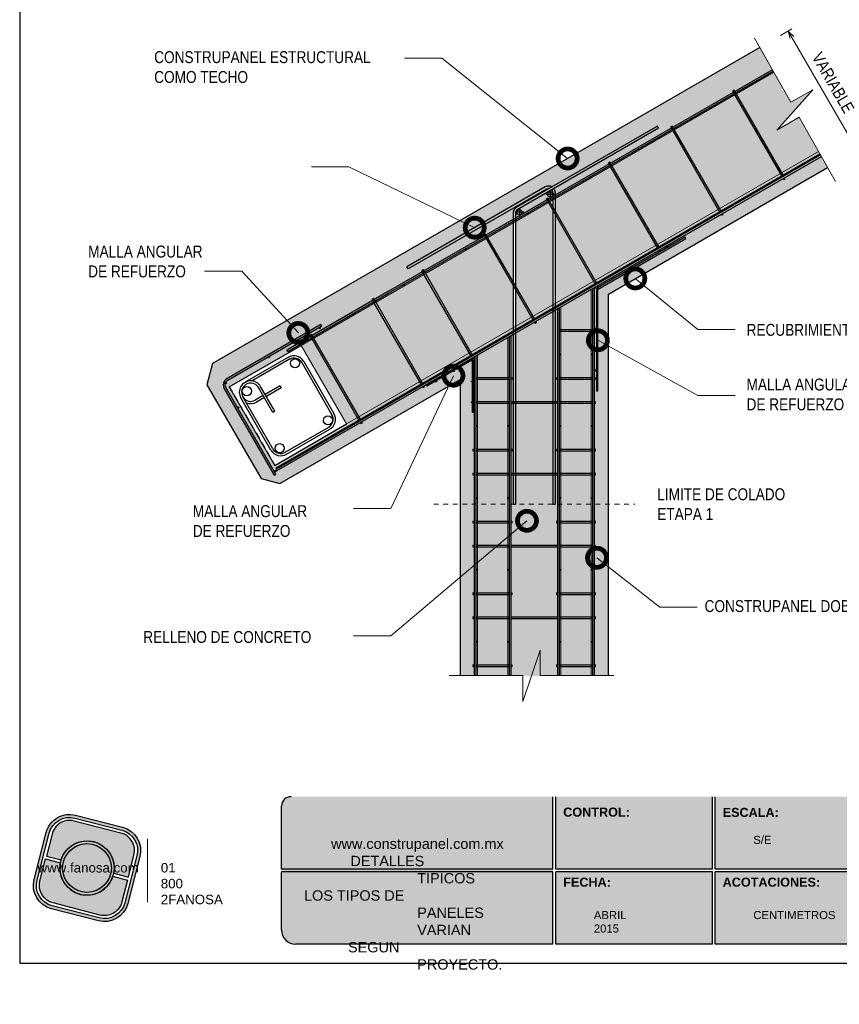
# Model space of a CAD drawing. Header units: millimetres. Extents: x 0 to 30, y 0 to 35.5.
import ezdxf

# ---------------------------------------------------------------- set-up
doc = ezdxf.new("R2010")
doc.units = ezdxf.units.MM
for name, pattern in [('AUDIT_I_150730164015-0', [0]), ('CONTINUA', [0]), ('DASHED', [0.75, 0.5, -0.25]), ('DASHED2', [9.524999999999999, 6.35, -3.175]), ('HIDDEN2', [0.1875, 0.125, -0.0625])]:
    doc.linetypes.add(name, pattern=pattern)
for name, color, linetype, lineweight in [('CONSTRUPANEL', 170, 'Continuous', 20), ('hatch', 252, 'Continuous', 0), ('LAMINA ACCESORIOS', 1, 'Continuous', 30), ('TEXTO', 7, 'DASHED2', 0), ('TEXTO CUADRO DATOS', 251, 'Continuous', 0)]:
    doc.layers.add(name, color=color, linetype=linetype, lineweight=lineweight)
doc.styles.add('Erika', font='techl___.ttf', dxfattribs={"height": 0.25})
doc.styles.get("Standard").update_dxf_attribs({"font": 'arial.ttf'})
doc.dimstyles.new('Erika', dxfattribs={"dimtxt": 0.25, "dimasz": 0.8, "dimexe": 0.5, "dimexo": 0.5, "dimgap": 0, "dimtad": 0, "dimlfac": 0.1, "dimzin": 1, "dimdsep": 46, "dimtxsty": 'Erika', "dimblk": 'DOTSMALL', "dimcen": 2.5, "dimse1": 1, "dimse2": 1, "dimclrd": 252, "dimclre": 252, "dimclrt": 256, "dimadec": 0, "dimazin": 0, "dimtfac": 1, "dimtmove": 0, "dimatfit": 3, "dimldrblk": 'DOTSMALL', "dimfxl": 1, "dimlwd": 0, "dimlwe": 0, "dimarcsym": 0})

# ---------------------------------------------------------------- blocks, each defined once
blk = doc.blocks.new('_DotSmall')
at = {"color": 0, "linetype": 'ByBlock', "const_width": 0.5}
blk.add_lwpolyline([(-0.0625, 0, 1), (0.0625, 0, 1)], format="xyb", close=True, dxfattribs=at)
blk = doc.blocks.new('LOGO GRIS')
at = {"true_color": 0xe3e3e3}
h = blk.add_hatch(color=254, dxfattribs=at)
edge = h.paths.add_edge_path()
edge.add_arc((2075.55300328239, 279.2979295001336), 0.508199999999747, 255.6007667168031, 345.6007667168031, ccw=False)
edge.add_line((2075.426625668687, 278.8056938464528), (2074.442154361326, 279.0584490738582))
edge.add_arc((2074.568531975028, 279.5506847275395), 0.5082000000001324, 165.6007667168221, 255.6007667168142, ccw=False)
edge.add_line((2074.076296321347, 279.6770623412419), (2074.329051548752, 280.661533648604))
edge.add_arc((2074.821287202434, 280.535156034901), 0.508200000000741, 75.60076671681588, 165.6007667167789, ccw=False)
edge.add_line((2074.947664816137, 281.0273916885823), (2075.932136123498, 280.7746364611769))
edge.add_arc((2075.805758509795, 280.2824008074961), 0.5081999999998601, -14.399233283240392, 75.60076671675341, ccw=False)
edge.add_line((2076.297994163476, 280.1560231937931), (2076.045238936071, 279.1715518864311))
edge = h.paths.add_edge_path(flags=16)
edge.add_arc((2075.55300328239, 279.2979295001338), 0.4446749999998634, 255.6007667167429, 345.6007667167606, ccw=False)
edge.add_line((2075.4424228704, 278.867223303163), (2074.457951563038, 279.1199785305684))
edge.add_arc((2074.568531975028, 279.5506847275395), 0.4446750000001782, 165.6007667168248, 255.60076671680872, ccw=False)
edge.add_line((2074.137825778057, 279.6612651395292), (2074.390581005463, 280.6457364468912))
edge.add_arc((2074.821287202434, 280.5351560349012), 0.4446750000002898, 75.60076671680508, 165.6007667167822, ccw=False)
edge.add_line((2074.931867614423, 280.9658622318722), (2075.916338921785, 280.7131070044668))
edge.add_arc((2075.805758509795, 280.2824008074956), 0.4446750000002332, -14.399233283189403, 75.60076671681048, ccw=False)
edge.add_line((2076.236464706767, 280.1718203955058), (2075.983709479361, 279.1873490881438))
h = blk.add_hatch(color=254, dxfattribs=at)
edge = h.paths.add_edge_path()
edge.add_line((2076.05645623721, 279.7261466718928), (2076.174935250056, 280.1876175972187))
edge.add_arc((2075.805758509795, 280.2824008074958), 0.3811499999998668, 345.60076671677, 435.6007667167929)
edge.add_line((2075.900541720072, 280.6515775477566), (2074.916070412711, 280.9043327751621))
edge.add_arc((2074.821287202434, 280.5351560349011), 0.3811500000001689, 75.6007667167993, 165.6007667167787)
edge.add_line((2074.452110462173, 280.6299392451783), (2074.333631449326, 280.1684683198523))
edge.add_line((2074.333631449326, 280.1684683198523), (2074.642133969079, 280.0892627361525))
edge.add_arc((2075.187145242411, 279.9165427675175), 0.5717249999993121, -11.21449474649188, 162.4160281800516, ccw=False)
edge.add_line((2075.747953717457, 279.8053522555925), (2076.05645623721, 279.7261466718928))
h = blk.add_hatch(color=254, dxfattribs=at)
h.paths.add_polyline_path([(2074.615420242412, 279.9165427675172, 1), (2075.758870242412, 279.9165427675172, 1)])
h.paths.add_polyline_path([(2075.699701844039, 279.9165427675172, -1), (2074.674588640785, 279.9165427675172, -1)], flags=16)
h = blk.add_hatch(color=252)
h.set_gradient(color1=(132, 132, 132), rotation=70.00000000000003, tint=1, name='SPHERICAL')
h.paths.add_polyline_path([(2075.699701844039, 279.9165427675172, 1), (2074.674588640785, 279.9165427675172, 1)])
h = blk.add_hatch(color=254, dxfattribs=at)
edge = h.paths.add_edge_path()
edge.add_arc((2075.187145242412, 279.9165427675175), 0.5717250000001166, 168.7855052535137, 342.4160281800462)
edge.add_line((2075.732156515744, 279.7438227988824), (2076.040659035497, 279.6646172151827))
edge.add_line((2076.040659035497, 279.6646172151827), (2075.922180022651, 279.2031462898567))
edge.add_arc((2075.55300328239, 279.2979295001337), 0.3811499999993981, 255.6007667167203, 345.60076671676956, ccw=False)
edge.add_line((2075.458220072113, 278.9287527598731), (2074.473748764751, 279.1815079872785))
edge.add_arc((2074.568531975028, 279.5506847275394), 0.3811500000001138, 165.6007667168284, 255.60076671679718, ccw=False)
edge.add_line((2074.199355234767, 279.6454679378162), (2074.317834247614, 280.1069388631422))
edge.add_line((2074.317834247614, 280.1069388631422), (2074.626336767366, 280.0277332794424))
at = {"color": 254, "true_color": 0xe3e3e3}
for points in [[(2076.045238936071, 279.1715518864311, -0.414213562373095), (2075.426625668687, 278.8056938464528), (2074.442154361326, 279.0584490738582, -0.414213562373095), (2074.076296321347, 279.6770623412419), (2074.329051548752, 280.661533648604, -0.414213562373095), (2074.947664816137, 281.0273916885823), (2075.932136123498, 280.7746364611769, -0.4142135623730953), (2076.297994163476, 280.1560231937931)], [(2075.983709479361, 279.1873490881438, -0.4142135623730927), (2075.4424228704, 278.867223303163), (2074.457951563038, 279.1199785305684, -0.4142135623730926), (2074.137825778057, 279.6612651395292), (2074.390581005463, 280.6457364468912, -0.414213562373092), (2074.931867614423, 280.9658622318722), (2075.916338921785, 280.7131070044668, -0.4142135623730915), (2076.236464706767, 280.1718203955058)], [(2076.05645623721, 279.7261466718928), (2076.174935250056, 280.1876175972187, 0.414213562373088), (2075.900541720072, 280.6515775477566), (2074.916070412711, 280.9043327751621, 0.4142135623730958), (2074.452110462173, 280.6299392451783), (2074.333631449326, 280.1684683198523), (2074.642133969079, 280.0892627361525, -0.9459053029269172), (2075.747953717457, 279.8053522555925)], [(2074.626336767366, 280.0277332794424, 0.9459053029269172), (2075.732156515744, 279.7438227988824), (2076.040659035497, 279.6646172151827), (2075.922180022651, 279.2031462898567, -0.4142135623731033), (2075.458220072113, 278.9287527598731), (2074.473748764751, 279.1815079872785, -0.414213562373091), (2074.199355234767, 279.6454679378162), (2074.317834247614, 280.1069388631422)]]:
    blk.add_lwpolyline(points, format="xyb", close=True, dxfattribs=at)
for radius in [0.5717249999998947, 0.5125566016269]:
    blk.add_circle((2075.187145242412, 279.9165427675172), radius, dxfattribs=at)
blk = doc.blocks.new('FANOSA')
at = {"color": 253, "true_color": 0xb3b3b3, "const_width": 0.02}
blk.add_lwpolyline([(365.3181968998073, 247.9798347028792), (365.3181968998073, 246.6427006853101)], dxfattribs=at)
at = {"color": 254}
blk.add_blockref('LOGO GRIS', (-1711.138939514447, -32.55437656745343), dxfattribs=at)
at = {"layer": 'TEXTO CUADRO DATOS', "char_height": 0.2, "width": 0.003231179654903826, "attachment_point": 1}
for s, insert in [('{\\fArial|b0|i0|c0|p34;www.fanosa.com}', (363.0082168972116, 247.4682254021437)), ('{\\fArial|b0|i0|c0|p34;01 800 2FANOSA}', (365.5993370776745, 247.4682254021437))]:
    blk.add_mtext(s, dxfattribs=dict(at, insert=insert))

msp = doc.modelspace()

# ---------------------------------------------------------------- hatches: boundary and pattern name
at = {"true_color": 0xb3b3b3}
msp.add_hatch(color=253, dxfattribs=at).paths.add_polyline_path([(15.20692227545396, 4.052734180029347), (15.20692227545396, 5.632734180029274), (15.20692227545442, 7.152734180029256), (9.700968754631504, 7.152734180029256, 0.4142135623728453), (9.500968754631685, 6.952734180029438), (9.50096875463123, 5.632734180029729), (9.500968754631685, 4.352734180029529, 0.4142135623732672), (9.800968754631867, 4.052734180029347)])
h = msp.add_hatch(color=253, dxfattribs=at)
h.paths.add_polyline_path([(18.55788166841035, 5.632734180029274), (18.55788166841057, 7.152734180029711), (15.26692227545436, 7.152734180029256), (15.26692227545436, 5.632734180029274)])
h.paths.add_polyline_path([(18.55788166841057, 5.572734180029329), (15.26692227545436, 5.572734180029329), (15.26692227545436, 4.052734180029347), (18.55788166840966, 4.052734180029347)])
h.paths.add_polyline_path([(18.61788166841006, 5.572734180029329), (18.61788166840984, 4.052734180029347), (21.60884106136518, 4.052734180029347, 0.4142135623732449), (21.90884106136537, 4.352734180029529), (21.908841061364, 5.572734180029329)])
h.paths.add_polyline_path([(18.61788166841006, 7.152734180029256), (18.61788166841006, 5.632734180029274), (21.908841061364, 5.632734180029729), (21.90884106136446, 6.952734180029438, 0.414213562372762), (21.70884106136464, 7.152734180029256)])
at = {"layer": 'hatch', "linetype": 'Continuous'}
h = msp.add_hatch(dxfattribs=at)
h.set_pattern_fill('AR-CONC', color=256, scale=0.1)
h.set_pattern_definition([(49.99999999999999, (-524.072358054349, -2702.650391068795), (0.7172601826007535, -0.06275213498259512), [0.07500000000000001, -0.8250000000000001]), (355, (-524.072358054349, -2702.650391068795), (-0.138751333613, 0.7521921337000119), [0.06, -0.66]), (100.45144446, (-524.012586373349, -2702.655620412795), (0.578508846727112, 0.6894399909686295), [0.06374019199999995, -0.7011421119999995]), (46.18420000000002, (-524.072358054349, -2702.450391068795), (1.067241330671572, -0.1655192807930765), [0.1124999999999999, -1.237499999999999]), (96.63563549, (-523.9834213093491, -2702.464184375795), (0.9346619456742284, 0.9741186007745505), [0.09561034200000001, -1.05171376]), (351.1841639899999, (-524.072358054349, -2702.450391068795), (0.9346619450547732, 0.9741186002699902), [0.09000000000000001, -0.990000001]), (21, (-523.972358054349, -2702.500391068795), (0.5969070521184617, -0.4026188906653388), [0.07500000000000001, -0.8250000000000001]), (326.0000000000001, (-523.972358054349, -2702.500391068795), (0.2433153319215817, 0.7251500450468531), [0.06, -0.66]), (71.45144474, (-523.922615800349, -2702.533942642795), (0.8402223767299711, 0.3225311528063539), [0.06374019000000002, -0.701142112]), (37.50000000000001, (-524.072358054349, -2702.650391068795), (0.01215985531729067, 0.3328938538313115), [0, -0.652, 0, -0.67, 0, -0.6625000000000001]), (7.499999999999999, (-524.072358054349, -2702.650391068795), (0.2630695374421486, 0.3944117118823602), [0, -0.382, 0, -0.637, 0, -0.2525]), (327.5, (-524.295358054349, -2702.650391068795), (0.533822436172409, -0.02255487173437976), [0, -0.25, 0, -0.78, 0, -1.035]), (317.5, (-524.395358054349, -2702.650391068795), (0.5831861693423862, 0.1001049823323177), [0, -0.325, 0, -0.518, 0, -0.735])])
h.paths.add_polyline_path([(19.85100845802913, 22.37528573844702), (19.55555131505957, 22.89752410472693), (8.052403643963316, 16.25617870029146), (7.932725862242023, 15.80953513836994), (9.071356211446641, 13.83736952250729), (9.467944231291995, 13.7311040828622), (13.25876811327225, 15.91973727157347), (13.25876811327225, 13.29859230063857), (13.61876811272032, 13.29859230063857), (13.61876811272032, 16.43352266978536), (14.25747778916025, 16.80228187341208), (14.25747778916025, 13.29859230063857), (15.37231649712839, 13.29859230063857), (15.37231649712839, 17.44593430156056), (16.01102617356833, 17.81469350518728), (16.01102617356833, 13.29859230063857), (16.37102617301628, 13.29859230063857), (16.37102617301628, 17.71660030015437), (20.98090934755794, 20.3781175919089), (20.79039537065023, 20.71486256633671), (10.86668823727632, 14.98540758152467), (9.358127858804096, 14.11443984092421), (8.404296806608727, 15.76652368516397), (9.912857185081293, 16.63749142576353)])
h.paths.add_polyline_path([(13.61876811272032, 13.29859230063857), (13.25876811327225, 13.29859230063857), (13.25876811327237, 9.690489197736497), (13.61876811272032, 9.690489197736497)])
h.paths.add_polyline_path([(15.37231649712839, 13.29859230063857), (14.25747778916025, 13.29859230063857), (14.25747778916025, 9.690489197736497), (15.37231649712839, 9.690489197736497)])
h.paths.add_polyline_path([(16.37102617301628, 13.29859230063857), (16.01102617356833, 13.29859230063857), (16.01102617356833, 9.690489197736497), (16.37102617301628, 9.690489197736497)])
h = msp.add_hatch(dxfattribs=at)
h.set_pattern_fill('HONEY', color=256)
h.set_pattern_definition([(0, (-524.072358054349, -2702.650391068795), (0.1875, 0.1082531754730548), [0.125, -0.25]), (120, (-524.072358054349, -2702.650391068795), (-0.1874999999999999, 0.1082531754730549), [0.1249999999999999, -0.2499999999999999]), (59.99999999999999, (-524.072358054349, -2702.650391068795), (4.163336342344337e-17, 0.2165063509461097), [-0.25, 0.125])])
h.paths.add_polyline_path([(10.1450078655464, 16.77152368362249), (9.91285718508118, 16.63749142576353), (10.86668823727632, 14.98540758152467), (11.09883891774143, 15.11943983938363)])
h.paths.add_polyline_path([(11.45242686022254, 17.52636239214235), (10.17517907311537, 16.78894303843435), (11.12901012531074, 15.13685919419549), (12.40625791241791, 15.87427854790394)])
h.paths.add_polyline_path([(12.49649645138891, 18.12915625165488), (11.48259806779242, 17.54378174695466), (12.43642911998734, 15.8916979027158), (13.45032750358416, 16.47707240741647)])
h.paths.add_polyline_path([(14.37747778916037, 17.89055584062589), (13.80391544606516, 18.88399496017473), (12.52666765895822, 18.14657560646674), (13.48049871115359, 16.49449176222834), (14.37747778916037, 17.01236287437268)])
h.paths.add_polyline_path([(14.37747778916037, 19.21514133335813), (13.83408665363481, 18.90141431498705), (14.37747778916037, 17.96023325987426)])
h.paths.add_polyline_path([(14.42547778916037, 17.80741740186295), (14.42547778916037, 17.04007568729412), (14.75774649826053, 17.23191111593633)])
h.paths.add_polyline_path([(15.20431649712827, 19.47778402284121), (15.11133444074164, 19.63883366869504), (14.42547778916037, 19.24285414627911), (14.42547778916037, 17.87709482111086), (14.78791770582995, 17.24933047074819), (15.20431649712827, 17.48973842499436)])
h.paths.add_polyline_path([(15.25231649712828, 19.39464558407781), (15.25231649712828, 17.51745123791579), (16.06516549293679, 17.98674982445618)])
h.paths.add_polyline_path([(16.4187534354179, 20.3936723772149), (15.25231649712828, 19.72022969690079), (15.25231649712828, 19.46432300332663), (16.09533670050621, 18.00416917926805), (17.37258448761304, 18.74158853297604)])
h.paths.add_polyline_path([(17.72617241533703, 21.14851107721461), (16.448924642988, 20.41109173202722), (17.40275569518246, 18.7590078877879), (18.68000346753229, 19.4964272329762)])
h.paths.add_polyline_path([(19.03359139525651, 21.90334977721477), (17.75634362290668, 21.16593043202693), (18.71017467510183, 19.51384658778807), (19.98742244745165, 20.25126593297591)])
h.paths.add_polyline_path([(20.66923014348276, 22.00951515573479), (20.20582222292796, 21.74748800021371), (19.85088392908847, 22.37521384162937), (19.06376260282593, 21.92076913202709), (20.01759365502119, 20.26868528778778), (20.78987490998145, 20.71456207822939), (20.38489862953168, 21.43078256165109), (19.9109404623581, 21.16278992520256)])
h.paths.add_polyline_path([(14.25747778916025, 16.80228187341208), (13.61876811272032, 16.43352266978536), (13.61876811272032, 15.96372643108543), (14.25747778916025, 15.96372643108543)])
h.paths.add_polyline_path([(14.25747778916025, 15.92888772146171), (13.61876811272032, 15.92888772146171), (13.61876811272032, 15.46050062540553), (14.25747778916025, 15.46050062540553)])
h.paths.add_polyline_path([(14.25747778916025, 15.42566191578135), (13.61876811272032, 15.42566191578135), (13.61876811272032, 14.45404901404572), (14.25747778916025, 14.45404901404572)])
h.paths.add_polyline_path([(14.25747778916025, 14.41921030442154), (13.61876811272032, 14.41921030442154), (13.61876811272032, 13.95082320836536), (14.25747778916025, 13.95082320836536)])
h.paths.add_polyline_path([(14.25747778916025, 13.91598449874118), (13.61876811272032, 13.91598449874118), (13.61876811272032, 13.29859230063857), (14.25747778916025, 13.29859230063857)])
h.paths.add_polyline_path([(14.25747778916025, 13.29859230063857), (13.61876811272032, 13.29859230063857), (13.61876811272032, 12.9443715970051), (14.25747778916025, 12.9443715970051)])
h.paths.add_polyline_path([(14.25747778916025, 12.90953288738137), (13.61876811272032, 12.90953288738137), (13.61876811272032, 12.4411457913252), (14.25747778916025, 12.4411457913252)])
h.paths.add_polyline_path([(14.25747778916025, 12.40630708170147), (13.61876811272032, 12.40630708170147), (13.61876811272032, 12.1265972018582), (14.25747778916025, 12.21079466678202)])
h.paths.add_polyline_path([(14.25747778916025, 12.21079466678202), (13.61876811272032, 12.1265972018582), (13.61876811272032, 11.43469417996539), (14.25747778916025, 11.43469417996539)])
h.paths.add_polyline_path([(14.25747778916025, 11.39985547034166), (13.61876811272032, 11.39985547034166), (13.61876811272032, 10.93146837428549), (14.25747778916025, 10.93146837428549)])
h.paths.add_polyline_path([(14.25747778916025, 10.89662966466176), (13.61876811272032, 10.89662966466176), (13.61876811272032, 9.92501676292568), (14.25747778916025, 9.92501676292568)])
h.paths.add_polyline_path([(14.25747778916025, 9.890178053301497), (13.61876811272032, 9.890178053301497), (13.61876811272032, 9.696549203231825), (14.25747778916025, 9.696549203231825)])
h.paths.add_polyline_path([(16.01102617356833, 9.890178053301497), (15.37231649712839, 9.890178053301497), (15.37231649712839, 9.696549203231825), (16.01102617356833, 9.696549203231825)])
h.paths.add_polyline_path([(16.01102617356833, 10.89662966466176), (15.37231649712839, 10.89662966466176), (15.37231649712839, 9.92501676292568), (16.01102617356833, 9.92501676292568)])
h.paths.add_polyline_path([(16.01102617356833, 11.39985547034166), (15.37231649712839, 11.39985547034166), (15.37231649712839, 10.93146837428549), (16.01102617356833, 10.93146837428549)])
h.paths.add_polyline_path([(16.01102617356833, 12.40630708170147), (15.74060642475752, 12.40630708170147), (15.37231649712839, 12.35775751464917), (15.37231649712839, 11.43469417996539), (16.01102617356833, 11.43469417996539)])
h.paths.add_polyline_path([(15.74060642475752, 12.40630708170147), (15.37231649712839, 12.40630708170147), (15.37231649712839, 12.35775751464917)], flags=17)
h.paths.add_polyline_path([(16.01102617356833, 12.90953288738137), (15.37231649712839, 12.90953288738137), (15.37231649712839, 12.4411457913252), (16.00488778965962, 12.4411457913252), (16.01102617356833, 12.44195497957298)])
h.paths.add_polyline_path([(16.01102617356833, 13.29859230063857), (15.37231649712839, 13.29859230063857), (15.37231649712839, 12.9443715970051), (16.01102617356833, 12.9443715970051)])
h.paths.add_polyline_path([(16.01102617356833, 13.91598449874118), (15.37231649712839, 13.91598449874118), (15.37231649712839, 13.29859230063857), (16.01102617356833, 13.29859230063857)])
h.paths.add_polyline_path([(16.01102617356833, 14.41921030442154), (15.37231649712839, 14.41921030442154), (15.37231649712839, 13.95082320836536), (16.01102617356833, 13.95082320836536)])
h.paths.add_polyline_path([(16.01102617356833, 15.42566191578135), (15.37231649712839, 15.42566191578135), (15.37231649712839, 14.45404901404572), (16.01102617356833, 14.45404901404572)])
h.paths.add_polyline_path([(16.01102617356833, 15.92888772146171), (15.37231649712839, 15.92888772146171), (15.37231649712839, 15.46050062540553), (16.01102617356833, 15.46050062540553)])
h.paths.add_polyline_path([(16.01102617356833, 16.93533933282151), (15.37231649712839, 16.93533933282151), (15.37231649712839, 15.96372643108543), (16.01102617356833, 15.96372643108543)])
h.paths.add_polyline_path([(16.01102617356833, 17.81469350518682), (15.37231649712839, 17.44593430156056), (15.37231649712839, 16.97017804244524), (16.01102617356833, 16.97017804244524)])

# ---------------------------------------------------------------- linework, layer by layer
at = {"linetype": 'Continuous'}
for p, q in [((8.404296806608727, 15.76652368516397), (9.912857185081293, 16.63749142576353)), ((9.358127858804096, 14.11443984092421), (10.86668823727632, 14.98540758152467))]:
    msp.add_line(p, q, dxfattribs=at)
at = {"linetype": 'HIDDEN2'}
msp.add_line((8.404296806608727, 15.76652368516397), (9.358127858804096, 14.11443984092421), dxfattribs=at)
at = {"color": 253, "true_color": 0xb3b3b3}
for p, q in [((15.20692227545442, 5.632734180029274), (15.20692227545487, 7.152734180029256)), ((15.26692227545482, 5.632734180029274), (15.26692227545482, 7.152734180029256)), ((18.55788166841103, 5.632734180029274), (18.55788166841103, 7.152734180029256)), ((18.61788166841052, 5.632734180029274), (18.61788166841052, 7.152734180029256)), ((9.500968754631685, 5.632734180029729), (9.50096875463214, 6.952734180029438)), ((15.20692227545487, 5.632734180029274), (9.500968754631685, 5.632734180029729)), ((18.55788166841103, 5.632734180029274), (15.26692227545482, 5.632734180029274)), ((21.90884106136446, 5.632734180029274), (18.61788166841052, 5.632734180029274)), ((15.20692227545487, 5.572734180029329), (9.500968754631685, 5.572734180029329)), ((9.50096875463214, 4.352734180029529), (9.500968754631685, 5.572734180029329)), ((15.20692227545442, 4.052734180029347), (15.20692227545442, 5.572734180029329)), ((15.26692227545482, 4.052734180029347), (15.26692227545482, 5.572734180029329)), ((18.55788166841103, 5.572734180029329), (15.26692227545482, 5.572734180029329)), ((18.55788166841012, 4.052734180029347), (18.55788166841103, 5.572734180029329)), ((18.61788166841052, 4.052734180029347), (18.61788166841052, 5.572734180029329)), ((21.90884106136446, 5.572734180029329), (18.61788166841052, 5.572734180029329)), ((15.20692227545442, 4.052734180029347), (9.800968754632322, 4.052734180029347)), ((18.55788166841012, 4.052734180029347), (15.26692227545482, 4.052734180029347)), ((21.60884106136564, 4.052734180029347), (18.61788166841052, 4.052734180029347))]:
    msp.add_line(p, q, dxfattribs=at)
at = {"color": 254, "true_color": 0xe3e3e3}
msp.add_lwpolyline([(3.99823835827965, 3.652734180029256), (25.5882383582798, 3.652734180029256), (25.5882383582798, 31.59273418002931), (3.99823835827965, 31.59273418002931)], close=True, dxfattribs=at)
at = {"linetype": 'Continuous'}
for points in [[(19.55555131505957, 22.89752410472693), (8.052403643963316, 16.25617870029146), (7.932725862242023, 15.80953513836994), (9.071356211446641, 13.83736952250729), (9.467944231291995, 13.7311040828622), (13.25876811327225, 15.91973727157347), (13.25876811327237, 9.690489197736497)], [(16.37102617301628, 9.690489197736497), (16.37102617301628, 17.71660030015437), (20.98090934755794, 20.3781175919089)]]:
    msp.add_lwpolyline(points, dxfattribs=at)
at = {"color": 253, "true_color": 0xb3b3b3}
for centre, radius, start, end in [((9.700968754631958, 6.952734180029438), 0.2, 90, 180), ((9.800968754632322, 4.352734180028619), 0.3, 179.9999999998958, 270.0000000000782)]:
    msp.add_arc(centre, radius, start, end, dxfattribs=at)
at = {"layer": 'CONSTRUPANEL', "linetype": 'AUDIT_I_150730164015-0'}
msp.add_line((19.85088392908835, 22.37521384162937), (9.912857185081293, 16.63749142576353), dxfattribs=at)
at = {"layer": 'CONSTRUPANEL', "linetype": 'CONTINUA'}
for p, q in [((10.86668823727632, 14.98540758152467), (20.78987490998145, 20.71456207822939)), ((16.01102617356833, 17.81469350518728), (16.01102617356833, 9.690489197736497)), ((15.37231649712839, 17.44593430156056), (15.37231649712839, 9.690489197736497)), ((14.25747778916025, 9.690489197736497), (14.25747778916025, 16.80228187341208)), ((9.91285718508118, 16.63749142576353), (10.86668823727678, 14.98540758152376)), ((13.61876811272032, 9.690489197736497), (13.61876811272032, 16.43352266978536))]:
    msp.add_line(p, q, dxfattribs=at)
at = {"layer": 'CONSTRUPANEL', "linetype": 'Continuous'}
for p, q in [((15.37231649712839, 17.44593430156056), (16.01102617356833, 17.81469350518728)), ((13.61876811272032, 16.43352266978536), (14.25747778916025, 16.80228187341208))]:
    msp.add_line(p, q, dxfattribs=at)
at = {"layer": 'hatch', "linetype": 'Continuous', "lineweight": 0}
msp.add_line((19.81944530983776, 22.43081458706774), (19.55555131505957, 22.89752410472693), dxfattribs=at)
at = {"layer": 'hatch', "linetype": 'Continuous'}
msp.add_line((13.61876811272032, 16.43352266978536), (14.25747778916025, 16.80228187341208), dxfattribs=at)
at = {"layer": 'hatch', "color": 7, "linetype": 'Continuous', "lineweight": 0}
for p, q in [((8.404296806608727, 15.76652368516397), (9.91285718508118, 16.63749142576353)), ((9.358127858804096, 14.11443984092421), (8.404296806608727, 15.76652368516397)), ((10.86668823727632, 14.98540758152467), (9.358127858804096, 14.11443984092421))]:
    msp.add_line(p, q, dxfattribs=at)
at = {"layer": 'hatch', "color": 170, "linetype": 'Continuous', "lineweight": 0}
msp.add_line((9.91285718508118, 16.63749142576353), (10.86668823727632, 14.98540758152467), dxfattribs=at)
at = {"layer": 'hatch', "linetype": 'ByBlock', "lineweight": 0}
for points in [[(21.14654784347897, 20.0837684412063), (20.38489862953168, 21.43078256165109), (19.9109404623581, 21.16278992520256), (20.66923014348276, 22.00951515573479), (20.20582222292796, 21.74748800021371), (19.44417300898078, 23.09450212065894)], [(13.0274832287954, 9.696549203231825), (14.57491870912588, 9.696549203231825), (14.57491870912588, 9.152071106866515), (14.93874654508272, 10.22890728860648), (14.93874654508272, 9.696549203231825), (16.4861820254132, 9.696549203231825)]]:
    msp.add_lwpolyline(points, dxfattribs=at)
at = {"layer": 'LAMINA ACCESORIOS', "linetype": 'CONTINUA'}
for p, q in [((19.01860814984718, 21.99897893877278), (18.98843694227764, 21.98155958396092)), ((20.03097083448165, 20.17583791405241), (18.98843694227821, 21.98155958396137)), ((20.06114204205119, 20.19325726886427), (19.01860814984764, 21.99897893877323)), ((17.40304082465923, 21.24504478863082), (14.42247778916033, 19.52421591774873)), ((17.42792164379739, 21.20194994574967), (14.45601280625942, 19.48611757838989)), ((17.42792164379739, 21.20194994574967), (17.40304082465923, 21.24504478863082)), ((17.71118916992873, 21.24414023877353), (17.68101796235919, 21.22672088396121)), ((18.7235518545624, 19.42099921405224), (17.68101796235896, 21.22672088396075)), ((18.75372306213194, 19.43841856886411), (17.71118916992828, 21.24414023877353)), ((9.387160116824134, 14.06415449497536), (20.81845547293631, 20.66401594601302)), ((16.40537625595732, 20.48651975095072), (16.3752050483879, 20.4691003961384)), ((16.41698915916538, 20.46640561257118), (16.40537625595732, 20.48651975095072)), ((17.44630408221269, 18.68357986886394), (16.40537625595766, 20.48651975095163)), ((16.38681795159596, 20.44898625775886), (16.3752050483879, 20.4691003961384)), ((17.41613287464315, 18.66616051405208), (16.37520504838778, 20.46910039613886)), ((20.06000309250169, 20.1255525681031), (20.04839018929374, 20.14566670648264)), ((20.06000309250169, 20.1255525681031), (20.09017430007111, 20.14297192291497)), ((20.09017430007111, 20.14297192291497), (20.07856139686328, 20.16308606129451)), ((15.0453164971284, 19.96695045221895), (12.13840405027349, 18.28864376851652)), ((15.06931649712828, 19.92334706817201), (12.16328486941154, 18.24554892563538)), ((15.14725499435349, 19.9012764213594), (15.14725499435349, 19.7197675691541)), ((15.2380094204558, 19.81052199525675), (15.05650056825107, 19.81052199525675)), ((15.09795726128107, 19.73168104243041), (15.06778605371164, 19.71426168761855)), ((15.07939895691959, 19.69414754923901), (15.06778605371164, 19.71426168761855)), ((16.1087138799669, 17.91132180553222), (15.06778605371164, 19.71426168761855)), ((15.10957016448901, 19.71156690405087), (15.09795726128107, 19.73168104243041)), ((16.13888508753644, 17.92874116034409), (15.09795726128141, 19.73168104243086)), ((15.20431649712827, 19.84540478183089), (15.20431649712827, 13.29859230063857)), ((15.25231649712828, 19.84743894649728), (15.25231649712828, 13.29859230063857)), ((14.50110192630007, 19.52658711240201), (14.50110192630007, 19.34507826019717)), ((14.37747778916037, 13.29859230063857), (14.37747778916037, 19.44627363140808)), ((14.59185635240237, 19.43583268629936), (14.41034750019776, 19.43583268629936)), ((14.42547778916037, 13.29859230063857), (14.42547778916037, 19.41856081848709)), ((18.75258411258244, 19.37071386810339), (18.74097120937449, 19.39082800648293)), ((18.75258411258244, 19.37071386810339), (18.78275532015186, 19.38813322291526)), ((18.78275532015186, 19.38813322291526), (18.77114241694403, 19.4082473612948)), ((13.7905382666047, 18.97684233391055), (13.76036705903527, 18.95942297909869)), ((13.77197996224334, 18.93930884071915), (13.76036705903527, 18.95942297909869)), ((14.80129488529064, 17.15648309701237), (13.76036705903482, 18.95942297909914)), ((13.80215116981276, 18.95672819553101), (13.7905382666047, 18.97684233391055)), ((14.83146609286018, 17.17390245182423), (13.7905382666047, 18.97684233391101)), ((17.44516513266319, 18.61587516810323), (17.43355222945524, 18.63598930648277)), ((17.44516513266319, 18.61587516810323), (17.47533634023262, 18.63329452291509)), ((17.47533634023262, 18.63329452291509), (17.46372343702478, 18.65340866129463)), ((12.16328486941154, 18.24554892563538), (12.13840405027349, 18.28864376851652)), ((12.48311927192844, 18.2220036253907), (12.45294806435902, 18.20458427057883)), ((12.49473217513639, 18.20188948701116), (12.48311927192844, 18.2220036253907)), ((13.5240470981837, 16.41906374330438), (12.4831192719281, 18.2220036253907)), ((12.46456096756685, 18.18447013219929), (12.45294806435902, 18.20458427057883)), ((13.49387589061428, 16.40164438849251), (12.45294806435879, 18.20458427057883)), ((16.04005843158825, 17.83145528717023), (16.04005843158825, 9.690489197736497)), ((16.08070359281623, 9.690489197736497), (16.08070359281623, 17.85492178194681)), ((16.13774613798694, 17.86103645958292), (16.12613323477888, 17.88115059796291)), ((16.13774613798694, 17.86103645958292), (16.16791734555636, 17.87845581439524)), ((16.16791734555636, 17.87845581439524), (16.1563044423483, 17.89856995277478)), ((11.43904968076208, 17.61920976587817), (11.40887847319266, 17.6017904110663)), ((12.44980629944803, 15.79885052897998), (11.40887847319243, 17.6017904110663)), ((12.47997750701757, 15.81626988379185), (11.4390496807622, 17.61920976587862)), ((10.328671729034, 17.07502447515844), (8.339918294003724, 15.92681714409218)), ((8.357576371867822, 15.89678376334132), (10.34609108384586, 17.04485326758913)), ((10.34609108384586, 17.04485326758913), (10.328671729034, 17.07502447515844)), ((14.83032714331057, 17.10619775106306), (14.81871424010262, 17.1263118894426)), ((14.83032714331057, 17.10619775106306), (14.86049835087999, 17.12361710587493)), ((14.86049835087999, 17.12361710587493), (14.84888544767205, 17.14373124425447)), ((15.34328423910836, 16.97017804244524), (16.04005843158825, 16.97017804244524)), ((16.08070359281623, 16.97017804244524), (16.10392939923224, 16.97017804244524)), ((16.10392939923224, 16.93533933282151), (16.10392939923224, 16.97017804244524)), ((10.13163068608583, 16.86437105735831), (10.1014594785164, 16.84695170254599)), ((11.14238730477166, 15.04401182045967), (10.10145947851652, 16.84695170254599)), ((10.11307238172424, 16.82683756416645), (10.1014594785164, 16.84695170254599)), ((11.17255851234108, 15.06143117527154), (10.13163068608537, 16.86437105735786)), ((10.14324358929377, 16.84425691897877), (10.13163068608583, 16.86437105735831)), ((14.28651004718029, 16.81904365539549), (14.28651004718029, 9.690489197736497)), ((14.32715520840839, 9.690489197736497), (14.32715520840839, 16.84251015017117)), ((15.34328423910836, 16.93533933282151), (16.04005843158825, 16.93533933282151)), ((16.08070359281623, 16.93533933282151), (16.10392939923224, 16.93533933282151)), ((9.647461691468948, 16.38725511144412), (8.738981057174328, 15.86274357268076)), ((9.631244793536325, 16.50842599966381), (9.613825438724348, 16.53859720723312)), ((13.52290814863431, 16.35135904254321), (13.51129524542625, 16.37147318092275)), ((13.52290814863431, 16.35135904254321), (13.55307935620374, 16.36877839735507)), ((13.55307935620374, 16.36877839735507), (13.54146645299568, 16.38889253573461)), ((9.671461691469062, 16.34568589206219), (8.88338535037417, 15.89068980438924)), ((9.928716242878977, 16.27402209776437), (10.56104104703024, 15.17880012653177)), ((9.970285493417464, 16.29802204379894), (10.60261029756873, 15.20280007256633)), ((12.54992121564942, 15.79541393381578), (13.49496361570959, 16.335954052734)), ((13.50217081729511, 16.32335348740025), (12.55712841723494, 15.78281336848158)), ((13.51485703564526, 15.22728520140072), (13.51485703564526, 16.31599487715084)), ((13.52937316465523, 16.31599487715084), (13.52937316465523, 15.22728520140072)), ((13.52586488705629, 15.96372643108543), (13.52586488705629, 15.92888772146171)), ((13.52586488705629, 15.96372643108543), (13.54909069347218, 15.96372643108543)), ((13.58973585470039, 15.96372643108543), (14.28651004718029, 15.96372643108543)), ((14.32715520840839, 15.96372643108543), (14.35038101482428, 15.96372643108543)), ((14.35038101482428, 15.92888772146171), (14.35038101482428, 15.96372643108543)), ((15.27941327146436, 15.96372643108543), (15.30263907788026, 15.96372643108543)), ((15.27941327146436, 15.96372643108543), (15.27941327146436, 15.92888772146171)), ((15.34328423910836, 15.96372643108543), (16.04005843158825, 15.96372643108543)), ((16.08070359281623, 15.96372643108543), (16.10392939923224, 15.96372643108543)), ((16.10392939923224, 15.92888772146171), (16.10392939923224, 15.96372643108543)), ((9.353111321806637, 13.91078923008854), (8.29212889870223, 15.7484646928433)), ((9.38328252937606, 13.9282085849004), (8.322437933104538, 15.76564532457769)), ((9.320868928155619, 15.22881001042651), (9.020867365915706, 15.74842435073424)), ((9.362438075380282, 15.25281013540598), (9.06243651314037, 15.77242447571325)), ((9.470205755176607, 15.78614598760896), (9.158437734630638, 15.60614663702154)), ((9.494205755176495, 15.74457676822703), (9.182437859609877, 15.5645774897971)), ((9.470205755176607, 15.78614598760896), (9.494205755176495, 15.74457676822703)), ((12.47883855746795, 15.74856518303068), (12.46722565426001, 15.76867932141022)), ((12.47883855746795, 15.74856518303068), (12.50900976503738, 15.76598453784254)), ((12.50900976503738, 15.76598453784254), (12.49739686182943, 15.78609867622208)), ((12.55712841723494, 15.78281336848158), (12.54992121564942, 15.79541393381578)), ((13.52586488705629, 15.92888772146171), (13.54909069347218, 15.92888772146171)), ((13.58973585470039, 15.92888772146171), (14.28651004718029, 15.92888772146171)), ((14.32715520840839, 15.92888772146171), (14.35038101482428, 15.92888772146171)), ((15.27941327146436, 15.92888772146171), (15.30263907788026, 15.92888772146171)), ((15.34328423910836, 15.92888772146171), (16.04005843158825, 15.92888772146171)), ((16.08070359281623, 15.92888772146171), (16.10392939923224, 15.92888772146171)), ((9.279035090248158, 14.43727444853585), (8.64628427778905, 15.53322339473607)), ((9.320604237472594, 14.4612745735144), (8.687853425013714, 15.55722351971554)), ((9.116868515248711, 15.58214663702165), (8.950590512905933, 15.48614598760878)), ((9.140868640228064, 15.54057748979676), (8.974590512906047, 15.44457676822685)), ((13.52586488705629, 15.46050062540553), (13.52586488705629, 15.42566191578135)), ((13.52586488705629, 15.46050062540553), (13.54909069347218, 15.46050062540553)), ((13.52586488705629, 15.42566191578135), (13.54909069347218, 15.42566191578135)), ((13.58973585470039, 15.46050062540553), (14.28651004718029, 15.46050062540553)), ((13.58973585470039, 15.42566191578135), (14.28651004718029, 15.42566191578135)), ((14.32715520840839, 15.46050062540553), (15.30263907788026, 15.46050062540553)), ((14.32715520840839, 15.42566191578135), (15.30263907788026, 15.42566191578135)), ((15.34328423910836, 15.46050062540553), (16.04005843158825, 15.46050062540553)), ((15.34328423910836, 15.42566191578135), (16.04005843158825, 15.42566191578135)), ((16.08070359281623, 15.46050062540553), (16.10392939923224, 15.46050062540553)), ((16.08070359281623, 15.42566191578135), (16.10392939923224, 15.42566191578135)), ((16.10392939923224, 15.42566191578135), (16.10392939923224, 15.46050062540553)), ((9.362438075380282, 15.25281013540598), (9.320868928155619, 15.22881001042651)), ((13.52937316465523, 15.22728520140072), (13.51485703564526, 15.22728520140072)), ((9.58083526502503, 14.39050653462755), (10.49261654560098, 14.91692370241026)), ((11.1714195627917, 14.99372647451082), (11.15980665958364, 15.01384061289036)), ((11.1714195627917, 14.99372647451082), (11.20159077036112, 15.01114582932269)), ((11.20159077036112, 15.01114582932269), (11.18997786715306, 15.03125996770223)), ((9.604835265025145, 14.34893731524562), (10.51680092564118, 14.87546093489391)), ((13.52586488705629, 14.45404901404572), (13.52586488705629, 14.41921030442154)), ((13.52586488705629, 14.45404901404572), (13.54909069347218, 14.45404901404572)), ((13.52586488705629, 14.41921030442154), (13.54909069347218, 14.41921030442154)), ((13.58973585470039, 14.45404901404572), (14.28651004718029, 14.45404901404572)), ((13.58973585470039, 14.41921030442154), (14.28651004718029, 14.41921030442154)), ((14.32715520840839, 14.45404901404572), (14.35038101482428, 14.45404901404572)), ((14.32715520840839, 14.41921030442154), (14.35038101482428, 14.41921030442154)), ((14.35038101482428, 14.41921030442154), (14.35038101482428, 14.45404901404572)), ((15.27941327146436, 14.45404901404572), (15.30263907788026, 14.45404901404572)), ((15.27941327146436, 14.45404901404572), (15.27941327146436, 14.41921030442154)), ((15.27941327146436, 14.41921030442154), (15.30263907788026, 14.41921030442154)), ((15.34328423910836, 14.45404901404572), (16.04005843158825, 14.45404901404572)), ((15.34328423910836, 14.41921030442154), (16.04005843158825, 14.41921030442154)), ((16.08070359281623, 14.45404901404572), (16.10392939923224, 14.45404901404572)), ((16.08070359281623, 14.41921030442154), (16.10392939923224, 14.41921030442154)), ((16.10392939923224, 14.41921030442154), (16.10392939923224, 14.45404901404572)), ((9.353111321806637, 13.91078923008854), (9.38328252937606, 13.9282085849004)), ((13.52586488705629, 13.95082320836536), (13.52586488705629, 13.91598449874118)), ((13.52586488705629, 13.95082320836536), (13.54909069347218, 13.95082320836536)), ((13.52586488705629, 13.91598449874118), (13.54909069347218, 13.91598449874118)), ((13.58973585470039, 13.95082320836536), (14.28651004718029, 13.95082320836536)), ((13.58973585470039, 13.91598449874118), (14.28651004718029, 13.91598449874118)), ((14.32715520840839, 13.95082320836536), (15.30263907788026, 13.95082320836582)), ((14.32715520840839, 13.91598449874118), (15.30263907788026, 13.91598449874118)), ((15.34328423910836, 13.95082320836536), (16.04005843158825, 13.95082320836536)), ((15.34328423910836, 13.91598449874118), (16.04005843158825, 13.91598449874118)), ((16.08070359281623, 13.95082320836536), (16.10392939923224, 13.95082320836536)), ((16.08070359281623, 13.91598449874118), (16.10392939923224, 13.91598449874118)), ((16.10392939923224, 13.91598449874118), (16.10392939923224, 13.95082320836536)), ((14.37747778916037, 13.29859230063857), (14.42547778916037, 13.29859230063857)), ((15.20431649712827, 13.29859230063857), (15.25231649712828, 13.29859230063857)), ((13.52586488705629, 12.9443715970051), (13.54909069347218, 12.9443715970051)), ((13.52586488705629, 12.9443715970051), (13.52586488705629, 12.90953288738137)), ((13.52586488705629, 12.90953288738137), (13.54909069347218, 12.90953288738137)), ((13.58973585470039, 12.9443715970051), (14.28651004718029, 12.9443715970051)), ((13.58973585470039, 12.90953288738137), (14.28651004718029, 12.90953288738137)), ((14.32715520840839, 12.9443715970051), (14.35038101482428, 12.9443715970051)), ((14.32715520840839, 12.90953288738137), (14.35038101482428, 12.90953288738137)), ((14.35038101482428, 12.90953288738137), (14.35038101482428, 12.9443715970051)), ((15.27941327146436, 12.9443715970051), (15.27941327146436, 12.90953288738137)), ((15.27941327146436, 12.9443715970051), (15.30263907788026, 12.9443715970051)), ((15.27941327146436, 12.90953288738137), (15.30263907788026, 12.90953288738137)), ((15.34328423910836, 12.9443715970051), (16.04005843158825, 12.9443715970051)), ((15.34328423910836, 12.90953288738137), (16.04005843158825, 12.90953288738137)), ((16.08070359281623, 12.9443715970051), (16.10392939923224, 12.9443715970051)), ((16.08070359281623, 12.90953288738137), (16.10392939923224, 12.90953288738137)), ((16.10392939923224, 12.90953288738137), (16.10392939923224, 12.9443715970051)), ((13.52586488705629, 12.4411457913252), (13.54909069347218, 12.4411457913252)), ((13.52586488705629, 12.4411457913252), (13.52586488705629, 12.40630708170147)), ((13.58973585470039, 12.4411457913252), (14.28651004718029, 12.4411457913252)), ((14.32715520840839, 12.4411457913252), (15.30263907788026, 12.44114579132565)), ((15.34328423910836, 12.4411457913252), (16.04005843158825, 12.4411457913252)), ((16.08070359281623, 12.4411457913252), (16.10392939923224, 12.4411457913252)), ((16.10392939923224, 12.40630708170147), (16.10392939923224, 12.4411457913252)), ((13.52586488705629, 12.40630708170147), (13.54909069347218, 12.40630708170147)), ((13.58973585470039, 12.40630708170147), (14.28651004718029, 12.40630708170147)), ((14.32715520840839, 12.40630708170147), (15.30263907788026, 12.40630708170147)), ((15.34328423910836, 12.40630708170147), (16.04005843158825, 12.40630708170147)), ((16.08070359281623, 12.40630708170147), (16.10392939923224, 12.40630708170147)), ((13.52586488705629, 11.43469417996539), (13.52586488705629, 11.39985547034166)), ((13.52586488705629, 11.43469417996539), (13.54909069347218, 11.43469417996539)), ((13.52586488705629, 11.39985547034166), (13.54909069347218, 11.39985547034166)), ((13.58973585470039, 11.43469417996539), (14.28651004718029, 11.43469417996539)), ((13.58973585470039, 11.39985547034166), (14.28651004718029, 11.39985547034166)), ((14.32715520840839, 11.43469417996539), (14.35038101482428, 11.43469417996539)), ((14.32715520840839, 11.39985547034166), (14.35038101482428, 11.39985547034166)), ((14.35038101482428, 11.39985547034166), (14.35038101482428, 11.43469417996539)), ((15.27941327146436, 11.43469417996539), (15.30263907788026, 11.43469417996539)), ((15.27941327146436, 11.43469417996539), (15.27941327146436, 11.39985547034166)), ((15.27941327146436, 11.39985547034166), (15.30263907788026, 11.39985547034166)), ((15.34328423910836, 11.43469417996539), (16.04005843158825, 11.43469417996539)), ((15.34328423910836, 11.39985547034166), (16.04005843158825, 11.39985547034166)), ((16.08070359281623, 11.43469417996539), (16.10392939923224, 11.43469417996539)), ((16.08070359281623, 11.39985547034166), (16.10392939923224, 11.39985547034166)), ((16.10392939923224, 11.39985547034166), (16.10392939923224, 11.43469417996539)), ((13.52586488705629, 10.93146837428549), (13.52586488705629, 10.89662966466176)), ((13.52586488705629, 10.93146837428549), (13.54909069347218, 10.93146837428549)), ((13.52586488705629, 10.89662966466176), (13.54909069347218, 10.89662966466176)), ((13.58973585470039, 10.93146837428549), (14.28651004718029, 10.93146837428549)), ((13.58973585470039, 10.89662966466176), (14.28651004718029, 10.89662966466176)), ((14.32715520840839, 10.93146837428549), (15.30263907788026, 10.93146837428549)), ((14.32715520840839, 10.89662966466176), (15.30263907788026, 10.89662966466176)), ((15.34328423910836, 10.93146837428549), (16.04005843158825, 10.93146837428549)), ((15.34328423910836, 10.89662966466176), (16.04005843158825, 10.89662966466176)), ((16.08070359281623, 10.93146837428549), (16.10392939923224, 10.93146837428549)), ((16.08070359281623, 10.89662966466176), (16.10392939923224, 10.89662966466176)), ((16.10392939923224, 10.89662966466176), (16.10392939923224, 10.93146837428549)), ((13.52586488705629, 9.92501676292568), (13.54909069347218, 9.92501676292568)), ((13.52586488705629, 9.92501676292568), (13.52586488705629, 9.890178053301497)), ((13.52586488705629, 9.890178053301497), (13.54909069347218, 9.890178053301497)), ((13.58973585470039, 9.92501676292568), (14.28651004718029, 9.92501676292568)), ((13.58973585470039, 9.890178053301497), (14.28651004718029, 9.890178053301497)), ((14.32715520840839, 9.92501676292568), (14.35038101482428, 9.92501676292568)), ((14.32715520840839, 9.890178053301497), (14.35038101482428, 9.890178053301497)), ((14.35038101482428, 9.890178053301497), (14.35038101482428, 9.92501676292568)), ((15.27941327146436, 9.92501676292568), (15.27941327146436, 9.890178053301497)), ((15.27941327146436, 9.92501676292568), (15.30263907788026, 9.92501676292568)), ((15.27941327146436, 9.890178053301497), (15.30263907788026, 9.890178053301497)), ((15.34328423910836, 9.92501676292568), (16.04005843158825, 9.92501676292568)), ((15.34328423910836, 9.890178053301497), (16.04005843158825, 9.890178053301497)), ((16.08070359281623, 9.92501676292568), (16.10392939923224, 9.92501676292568)), ((16.08070359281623, 9.890178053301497), (16.10392939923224, 9.890178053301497)), ((16.10392939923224, 9.890178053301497), (16.10392939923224, 9.92501676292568))]:
    msp.add_line(p, q, dxfattribs=at)
for points in [[(19.81944530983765, 22.43081458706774), (11.74091185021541, 17.76667111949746)], [(11.74953434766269, 17.73142104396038), (19.8365936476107, 22.40048690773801)], [(20.83274575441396, 20.63874287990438), (12.33196153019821, 15.73081281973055)], [(12.34058402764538, 15.69556274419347), (20.84989409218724, 20.60841520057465)], [(11.74091185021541, 17.76667111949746), (9.613825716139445, 16.53859736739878)], [(9.631245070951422, 16.50842615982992), (11.74953434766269, 17.73142104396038)], [(15.34328423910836, 9.690489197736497), (15.34328423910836, 17.40570602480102), (15.30263907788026, 17.40570602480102), (15.30263907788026, 9.690489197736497)], [(13.58973585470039, 9.690489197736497), (13.58973585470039, 16.39329439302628), (13.54909069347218, 16.39329439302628), (13.54909069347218, 9.690489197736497)], [(12.33196153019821, 15.73081281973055), (9.381562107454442, 14.0273989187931), (9.39898146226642, 13.99722771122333), (12.34058402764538, 15.69556274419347)]]:
    msp.add_lwpolyline(points, dxfattribs=at)
msp.add_lwpolyline([(16.15166536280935, 15.68060457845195), (16.15166536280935, 17.80705413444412, -0.2679491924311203), (16.15892342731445, 17.81962547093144), (18.00048254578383, 18.88285012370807), (17.98596641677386, 18.90799279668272), (16.14440729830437, 17.84476814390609, 0.2679491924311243), (16.12263310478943, 17.80705413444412), (16.12263310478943, 15.68060457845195)], format="xyb", close=True, dxfattribs=at)
for centre, radius in [((18.58841358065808, 21.66310992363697), 0.01451612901), ((17.29819363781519, 20.91817919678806), 0.01451612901), ((15.99077464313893, 20.1633404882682), 0.01451612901), ((15.14725499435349, 19.81052199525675), 0.05528293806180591), ((19.58360448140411, 19.93775302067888), 0.01451612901), ((14.50110192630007, 19.43583268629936), 0.05528293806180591), ((14.68335564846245, 19.40850177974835), 0.01451612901), ((18.29327245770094, 19.18952510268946), 0.01451612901), ((13.3759366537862, 18.65366307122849), 0.01451612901), ((17.60369356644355, 18.71075395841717), 0.020322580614), ((16.98815408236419, 18.43582862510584), 0.01451612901), ((16.84941337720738, 18.27527008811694), 0.020322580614), ((12.06851765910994, 17.89882436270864), 0.01451612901), ((16.12101789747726, 17.85221772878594), 0.020322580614), ((15.68073508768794, 17.68098991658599), 0.01451612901), ((11.02444806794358, 17.29603050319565), 0.01451612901), ((10.30248751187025, 17.0029169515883), 0.01451612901), ((16.10168544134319, 16.98124923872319), 0.020322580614), ((14.37331609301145, 16.92615120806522), 0.01451612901), ((9.23497486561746, 16.38658823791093), 0.01451612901), ((9.785029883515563, 16.2588943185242), 0.096), ((15.35780036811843, 16.44953288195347), 0.01451612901), ((16.02554230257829, 16.44953288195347), 0.01451612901), ((13.0658970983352, 16.17131249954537), 0.01451612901), ((13.50469574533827, 16.31309165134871), 0.010161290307), ((13.50469574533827, 16.31309165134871), 0.010161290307), ((13.1266787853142, 16.09687560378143), 0.010161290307), ((16.10102617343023, 16.11028199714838), 0.020322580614), ((8.330862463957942, 15.84616383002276), 0.01451612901), ((8.772629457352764, 15.67438465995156), 0.096), ((12.74866182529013, 15.88065955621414), 0.010161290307), ((13.50469574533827, 15.87760778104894), 0.010161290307), ((8.589631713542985, 15.33188437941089), 0.01451612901), ((11.75847810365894, 15.41647379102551), 0.01451612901), ((13.50469574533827, 15.44212391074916), 0.010161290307), ((10.47701531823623, 15.0603368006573), 0.096), ((13.60425198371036, 14.93985546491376), 0.01451612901), ((14.27199391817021, 14.93985546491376), 0.01451612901), ((15.35780036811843, 14.93985546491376), 0.01451612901), ((16.02554230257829, 14.93985546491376), 0.01451612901), ((10.71440851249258, 14.81367993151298), 0.01451612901), ((9.464620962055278, 14.47583064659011), 0.096), ((9.406989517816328, 14.05884122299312), 0.01451612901), ((9.362591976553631, 13.99307793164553), 0.01451612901), ((13.60425198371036, 13.4301780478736), 0.01451612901), ((14.27199391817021, 13.4301780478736), 0.01451612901), ((15.35780036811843, 13.4301780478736), 0.01451612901), ((16.02554230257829, 13.4301780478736), 0.01451612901), ((13.60425198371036, 11.92050063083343), 0.01451612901), ((14.27199391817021, 11.92050063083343), 0.01451612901), ((15.35780036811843, 11.92050063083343), 0.01451612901), ((16.02554230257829, 11.92050063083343), 0.01451612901), ((13.60425198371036, 10.41082321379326), 0.01451612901), ((14.27199391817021, 10.41082321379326), 0.01451612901), ((15.35780036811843, 10.41082321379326), 0.01451612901), ((16.02554230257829, 10.41082321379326), 0.01451612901)]:
    msp.add_circle(centre, radius, dxfattribs=at)
for centre, radius, start, end in [((15.11431649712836, 19.84743894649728), 0.138, 58.57187814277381, 120.000000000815), ((15.11431649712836, 19.84540478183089), 0.09, 78.84283059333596, 120.000000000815), ((15.11431649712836, 19.84540478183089), 0.09, 0, 41.53695903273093), ((15.11431649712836, 19.84743894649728), 0.138, 0, 36.75760956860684), ((14.46747778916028, 19.44627363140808), 0.09, 120.000000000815, 180), ((14.51547778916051, 19.41856081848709), 0.09000000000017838, 131.3549623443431, 180), ((9.763070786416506, 16.17693502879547), 0.24, 29.69974470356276, 120.1404982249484), ((9.763070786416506, 16.17693502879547), 0.192, 29.69974470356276, 120.1404982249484), ((13.50577441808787, 16.31705320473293), 0.0217741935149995, 57.10800488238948, 119.7684539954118), ((13.50577441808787, 16.31705320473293), 0.007258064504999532, 51.52924059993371, 119.7684539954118), ((13.50759897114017, 16.31599487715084), 0.007258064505, 0, 68.23921339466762), ((13.50759897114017, 16.31599487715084), 0.02177419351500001, 0, 62.6604491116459), ((8.405576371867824, 15.81364532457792), 0.130839, 120.000000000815, 210.0000000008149), ((8.405576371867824, 15.81364532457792), 0.096, 120.000000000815, 210.0000000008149), ((8.854590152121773, 15.65242349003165), 0.24, 30.00017226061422, 210.2206059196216), ((8.854590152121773, 15.65242349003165), 0.192, 30.00017226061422, 300.000000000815), ((8.854590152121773, 15.65242349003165), 0.24, 246.8707766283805, 300.000000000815), ((10.3950587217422, 15.08229138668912), 0.192, 299.5185628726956, 30.14032596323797), ((10.3950587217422, 15.08229138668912), 0.24, 299.5185628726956, 30.14032596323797), ((9.486585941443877, 14.5577843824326), 0.24, 209.8596740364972, 300.4814371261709), ((9.486585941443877, 14.5577843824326), 0.192, 209.8596740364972, 300.4814371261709)]:
    msp.add_arc(centre, radius, start, end, dxfattribs=at)
at = {"layer": 'TEXTO'}
for p, q in [((19.98856401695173, 23.14752410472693), (20.22994118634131, 23.2868832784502)), ((20.15244323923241, 23.24213981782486), (21.59907054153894, 20.73650783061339)), ((20.19475100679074, 23.08424508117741), (20.15244323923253, 23.24213981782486)), ((20.15244323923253, 23.24213981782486), (20.26803020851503, 23.12655284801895))]:
    msp.add_line(p, q, dxfattribs=at)
at = {"layer": 'TEXTO', "linetype": 'DASHED', "ltscale": 0.01}
msp.add_line((12.70210895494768, 13.29859230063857), (16.92768533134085, 13.29859230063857), dxfattribs=at)

# ---------------------------------------------------------------- block references
msp.add_blockref('FANOSA', (-358.6352861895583, -241.708533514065))

# ---------------------------------------------------------------- texts
at = {"layer": 'TEXTO', "linetype": 'ByBlock', "lineweight": 0, "char_height": 0.25, "attachment_point": 1, "style": 'Erika'}
for s, insert in [('CONSTRUPANEL ESTRUCTURAL\\PCOMO TECHO', (6.825229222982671, 22.81994269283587)), ('MALLA ANGULAR\\PDE REFUERZO ', (5.438782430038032, 18.7333712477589)), ('RECUBRIMIENTO INTERIOR', (19.27635244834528, 17.0885524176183)), ('MALLA ANGULAR\\PDE REFUERZO ', (19.27635244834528, 15.93976698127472)), ('LIMITE DE COLADO\\PETAPA 1', (17.39958948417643, 13.63394955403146)), ('MALLA ANGULAR\\PDE REFUERZO ', (7.637427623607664, 13.27872861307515)), ('CONSTRUPANEL DOBLE MURO', (18.39437145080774, 11.28344152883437)), ('RELLENO DE CONCRETO ', (6.596239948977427, 10.63376040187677))]:
    msp.add_mtext(s, dxfattribs=dict(at, insert=insert))
at = {"layer": 'TEXTO', "linetype": 'ByBlock', "lineweight": 0, "insert": (20.85399913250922, 22.82569040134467), "char_height": 0.25, "attachment_point": 1, "rotation": 299.9999999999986, "style": 'Erika'}
msp.add_mtext('VARIABLE', dxfattribs=at)
at = {"layer": 'TEXTO CUADRO DATOS', "attachment_point": 1}
for s, insert, char_height, width in [('{\\fArial|b1|i0|c0|p34;CONTROL:}', (15.42292427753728, 6.92307256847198), 0.19, 0.003231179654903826), ('{\\fArial|b1|i0|c0|p34;ESCALA:}', (18.77388367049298, 6.917615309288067), 0.19, 0.003231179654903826), ('\\pi-1.8111;www.construpanel.com.mx\\P\\pi-1.4048;DETALLES TIPICOS\\P\\pi-2.3799;LOS TIPOS DE PANELES VARIAN\\P\\pi-1.4548;SEGUN PROYECTO.', (12.35394551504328, 6.27260214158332), 0.2174175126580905, 0.003697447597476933), ('{\\fArial|b0|i0|c0|p34;S/E}', (19.41738875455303, 6.330397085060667), 0.17, 0.003231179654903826), ('{\\fArial|b1|i0|c0|p34;FECHA:}', (15.42292427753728, 5.451268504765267), 0.19, 0.003231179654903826), ('{\\fArial|b1|i0|c0|p34;ACOTACIONES:}', (18.77388367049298, 5.451268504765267), 0.19, 0.003231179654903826), ('{\\fArial|b0|i0|c0|p34;ABRIL 2015}', (16.06642936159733, 4.75039708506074), 0.17, 0.003231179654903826), ('{\\fArial|b0|i0|c0|p34;CENTIMETROS}', (19.41738875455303, 4.75039708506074), 0.17, 0.003231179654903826)]:
    msp.add_mtext(s, dxfattribs=dict(at, insert=insert, char_height=char_height, width=width))

# ---------------------------------------------------------------- leaders
at = {"layer": 'TEXTO', "linetype": 'ByBlock', "lineweight": 0}
for points in [[(15.5154601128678, 20.56497636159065), (12.87204926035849, 22.67431258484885), (12.08680882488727, 22.67431258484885)], [(13.56213540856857, 19.11063545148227), (10.91872455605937, 20.38865355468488), (10.13348412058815, 20.38865355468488)], [(16.93803217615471, 18.04396136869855), (18.24964121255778, 16.96747284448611), (19.034881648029, 16.96747284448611)], [(9.855080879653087, 16.89870461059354), (8.670086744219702, 18.19387844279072), (7.884846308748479, 18.19387844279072)], [(16.15166536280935, 16.7438293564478), (18.24964121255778, 15.58251464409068), (19.034881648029, 15.58251464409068)], [(13.11512607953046, 16.00004146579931), (11.79693015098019, 13.21039940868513), (11.01168971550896, 13.21039940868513)], [(14.66082809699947, 12.95109685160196), (11.79693015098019, 10.53640609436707), (11.01168971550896, 10.53640609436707)], [(16.13241511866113, 12.17385810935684), (17.45474242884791, 11.13767505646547), (18.23998286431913, 11.13767505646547)]]:
    msp.add_leader(points, dimstyle='Erika', override={"dimgap": 0, "dimtad": 0}, dxfattribs=at)

doc.saveas('drawing.dxf')
